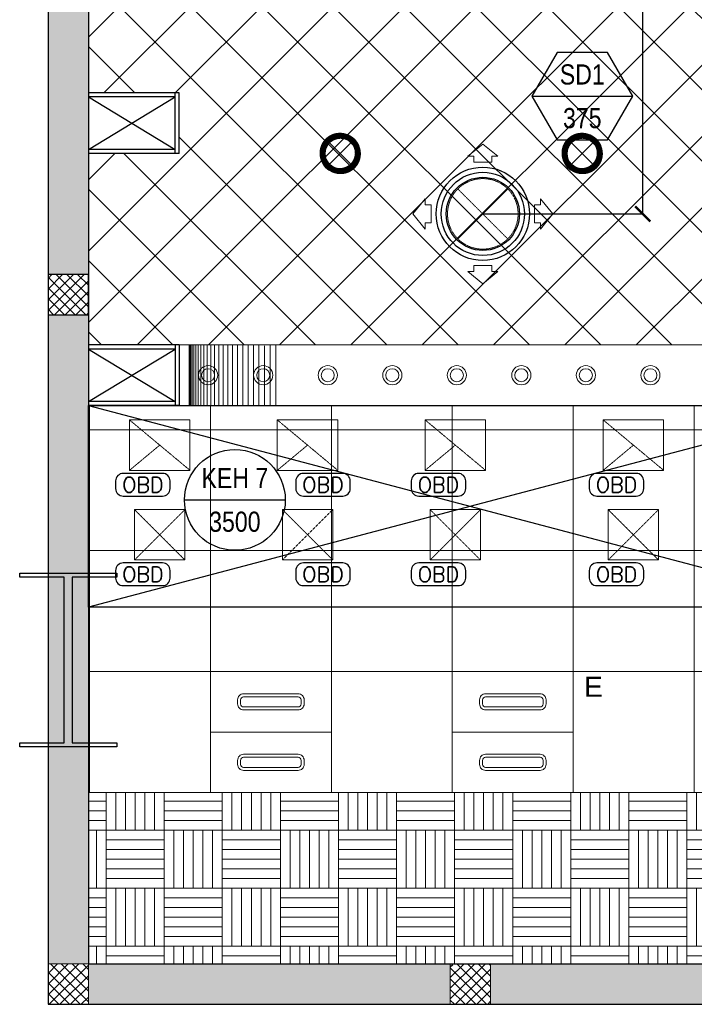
# Model space of a CAD drawing. Header units: millimetres. Extents: x -150 to 72073, y -3152 to 13830.
# Tile 1 of 19: x -140 to 3205, y 0 to 4883. Entities that reach past the tile are written whole.
import ezdxf
from ezdxf.enums import TextEntityAlignment as Align

# ---------------------------------------------------------------- set-up
doc = ezdxf.new("R2010")
doc.units = ezdxf.units.MM
doc.header["$PDMODE"] = 34
doc.linetypes.add('DASHED', pattern=[0.75, 0.5, -0.25])
doc.linetypes.add('HIDDEN', pattern=[0.375, 0.25, -0.125])
for name, color, linetype in [('A-ANNO-DIMS-30', 7, 'Continuous'), ('ACMV-SA-TEXT', 7, 'Continuous'), ('Column', 4, 'Continuous'), ('Legend', 7, 'Continuous')]:
    doc.layers.add(name, color=color, linetype=linetype)
for name, color, linetype, lineweight, true_color in [('A-CEILING-01', 7, 'Continuous', 5, 0xd56ca8), ('A-CEILING-02', 7, 'Continuous', 5, 0xf27172), ('A-CEILING-03', 7, 'Continuous', 5, 0xfecc66), ('ACMV-FA-DUCT', 150, 'Continuous', 20, 0x007fff), ('ACMV-KE-DUCT', 220, 'Continuous', 20, 0xff00bf), ('ACMV-SA-DUCT', 200, 'Continuous', 20, 0xbf00ff), ('ACMV-SA-FLOW-ARROW', 200, 'Continuous', 20, 0xbf00ff), ('M-MEP-ELLG-LIGHT', 5, 'Continuous', 15, 0x0000ff), ('XR-CP-DS$0$A-DOWN LIG', 9, 'Continuous', 0, 0x808080)]:
    doc.layers.add(name, color=color, linetype=linetype, lineweight=lineweight, true_color=true_color)
for name, color, linetype, lineweight in [('A-LIGHT', 1, 'Continuous', 5), ('A-Wall & Column', 2, 'Continuous', 0), ('ND_26_HATCH', 8, 'Continuous', 13)]:
    doc.layers.add(name, color=color, linetype=linetype, lineweight=lineweight)
for name, color, linetype, true_color in [('ACMV-EQP-DX', 30, 'Continuous', 0xff7f00), ('ACMV-GRD', 30, 'Continuous', 0xff7f00), ('Exhaut Hoods', 7, 'Continuous', 0xf26722), ('RCP LAYOUT', 9, 'Continuous', 0x808080)]:
    doc.layers.add(name, color=color, linetype=linetype, true_color=true_color)
doc.styles.add('Arial Narrow', font='ARIALN.TTF')
doc.styles.add('Romans', font='Romans.shx')
doc.styles.get("Standard").update_dxf_attribs({"font": 'arial.ttf'})
doc.dimstyles.new('ISO-25', dxfattribs={"dimtxt": 2.5, "dimasz": 2.5, "dimexe": 1.25, "dimexo": 0.625, "dimtad": 1, "dimtxsty": 'Standard', "dimcen": 2.5, "dimadec": 0, "dimazin": 0, "dimtfac": 1, "dimtmove": 0, "dimatfit": 3, "dimfxl": 1, "dimarcsym": 0})
pattern_1 = [(45, (451552.75, 162145.904), (-26.5165043, 26.5165043), []), (135, (451552.75, 162145.904), (-26.5165043, -26.5165043), [])]

# ---------------------------------------------------------------- blocks, each defined once
blk = doc.blocks.new('A$C81f607aa')
at = {"layer": 'ND_26_HATCH', "lineweight": -3, "true_color": 0x808080, "transparency": 33554687}
h = blk.add_hatch(color=8, dxfattribs=at)
h.dxf.hatch_style = 1
h.paths.add_polyline_path([(-15000, 13280), (-15200, 13280), (-15200, 0), (-11010, 0), (-11010, 650), (-10810, 650), (-10810, 850), (-11210, 850), (-11210, 200), (-15000, 200), (-15000, 8735.8), (-15000, 8835.8), (-15000, 9585.8), (-15000, 9685.8), (-15000, 10435.8), (-15000, 10535.8), (-15000, 11285.8), (-15000, 11385.8), (-15000, 12135.8), (-15000, 12235.8)])
h.paths.add_polyline_path([(-15200, 11087.2), (-15000, 11087.2), (-15000, 11287.2), (-15200, 11287.2)], flags=17)
h.paths.add_polyline_path([(-15200, 8211.4), (-15000, 8211.4), (-15000, 8411.4), (-15200, 8411.4)], flags=17)
h.paths.add_polyline_path([(-15200, 5830), (-15000, 5830), (-15000, 6030), (-15200, 6030)], flags=17)
h.paths.add_polyline_path([(-15200, 3420), (-15000, 3420), (-15000, 3620), (-15200, 3620)], flags=17)
h.paths.add_polyline_path([(-15200, 0), (-15000, 0), (-15000, 200), (-15200, 200)], flags=17)
h.paths.add_polyline_path([(-13205, 0.3), (-13005, 0.3), (-13005, 200.3), (-13205, 200.3)], flags=16)
h.paths.add_polyline_path([(-11210, 0), (-11010, 0), (-11010, 200), (-11210, 200)], flags=17)
h.paths.add_polyline_path([(-11010, 650), (-10810, 650), (-10810, 850), (-11010, 850)], flags=17)
at = {"layer": 'ND_26_HATCH', "lineweight": -3, "true_color": 0x808080}
h = blk.add_hatch(dxfattribs=at)
h.set_pattern_fill('ANSI37', color=8, scale=300)
h.set_pattern_definition(pattern_1)
h.paths.add_polyline_path([(-15000, 3620), (-15200, 3620), (-15200, 3420), (-15000, 3420)])
h = blk.add_hatch(dxfattribs=at)
h.set_pattern_fill('ANSI37', color=8, scale=300)
h.set_pattern_definition(pattern_1)
h.paths.add_polyline_path([(-15000, 200), (-15200, 200), (-15200, 0), (-15000, 0)])
h = blk.add_hatch(dxfattribs=at)
h.set_pattern_fill('ANSI37', color=8, scale=300)
h.set_pattern_definition(pattern_1)
h.paths.add_polyline_path([(-13005, 198), (-13058, 198), (-13205, 198.1), (-13205, 0.3), (-13005, 0.3)])
at = {"color": 8, "true_color": 0x808080}
for p, q in [((-15000, 4240), (-14570, 4500)), ((-15000, 4500), (-14570, 4240)), ((-15000, 3250), (-14570, 2990)), ((-15000, 2990), (-14570, 3250))]:
    blk.add_line(p, q, dxfattribs=at)
at = {"layer": 'A-Wall & Column', "color": 8, "lineweight": -3, "true_color": 0x808080}
for p, q in [((-15200, 13480), (-15200, 0)), ((-15000, 13480), (-15000, 200)), ((-14550, 4520), (-15000, 4520)), ((-14570, 4500), (-15000, 4500)), ((-14570, 4220), (-14570, 4520)), ((-14550, 4220), (-14550, 4520)), ((-14570, 4240), (-15000, 4240)), ((-14550, 4220), (-15000, 4220)), ((-14550, 3270), (-15000, 3270)), ((-14570, 3250), (-15000, 3250)), ((-14570, 3270), (-14570, 2970)), ((-14550, 3270), (-14550, 2970)), ((-14570, 2990), (-15000, 2990)), ((-14550, 2970), (-15000, 2970)), ((-15000, 200), (-11210, 200)), ((-15200, 0), (-11010, 0))]:
    blk.add_line(p, q, dxfattribs=at)
blk.add_lwpolyline([(-15200, 3420), (-15000, 3420), (-15000, 3620), (-15200, 3620)], close=True, dxfattribs=at)
at = {"layer": 'A-Wall & Column', "color": 8, "true_color": 0x808080}
for points in [[(-15200, 0), (-15000, 0), (-15000, 200), (-15200, 200)], [(-13205, 0.3), (-13005, 0.3), (-13005, 200.3), (-13205, 200.3)]]:
    blk.add_lwpolyline(points, close=True, dxfattribs=at)
at = {"layer": 'Column', "color": 8, "lineweight": -3, "true_color": 0x808080}
blk.add_lwpolyline([(-15119.5, 2118.4), (-15340.5, 2118.4), (-15340.5, 2138.4), (-14859.5, 2138.4), (-14859.5, 2118.4), (-15080.5, 2118.4), (-15080.5, 1296.4), (-14859.5, 1296.4), (-14859.5, 1276.4), (-15340.5, 1276.4), (-15340.5, 1296.4), (-15119.5, 1296.4)], close=True, dxfattribs=at)
blk = doc.blocks.new('XR-CP-DS$0$LIGHTSSS')
at = {"layer": 'XR-CP-DS$0$A-DOWN LIG', "color": 253}
for p, q in [((-376593.2, -158911.1), (-376593.2, -159211.1)), ((-376592.2, -158911.1), (-376592.2, -159211.1)), ((-376589.5, -158911.1), (-376589.5, -159211.1)), ((-376584.9, -158911.1), (-376584.9, -159211.1)), ((-376578.5, -158911.1), (-376578.5, -159211.1)), ((-376570.3, -158911.1), (-376570.3, -159211.1)), ((-376560.4, -158911.1), (-376560.4, -159211.1)), ((-376548.8, -158911.1), (-376548.8, -159211.1)), ((-376535.6, -158911.1), (-376535.6, -159211.1)), ((-376520.7, -158911.1), (-376520.7, -159211.1)), ((-376504.3, -158911.1), (-376504.3, -159211.1)), ((-376486.5, -158911.1), (-376486.5, -159211.1)), ((-376467.2, -158911.1), (-376467.2, -159211.1)), ((-376446.7, -158911.1), (-376446.7, -159211.1)), ((-376424.9, -158911.1), (-376424.9, -159211.1)), ((-376402.1, -158911.1), (-376402.1, -159211.1)), ((-376378.2, -158911.1), (-376378.2, -159211.1)), ((-376353.4, -158911.1), (-376353.4, -159211.1)), ((-376327.7, -158911.1), (-376327.7, -159211.1)), ((-376301.4, -158911.1), (-376301.4, -159211.1)), ((-376274.5, -158911.1), (-376274.5, -159211.1)), ((-376247.1, -158911.1), (-376247.1, -159211.1)), ((-376219.3, -158914.5), (-376219.3, -159214.5)), ((-376191.3, -158911.1), (-376191.3, -159211.1)), ((-376163.2, -158911.1), (-376163.2, -159211.1))]:
    blk.add_line(p, q, dxfattribs=at)
blk.add_lwpolyline([(-367488.2, -158911.1), (-371158.2, -158911.1), (-371158.2, -158261.1), (-373348.2, -158261.1), (-373348.2, -158911.1), (-376643.2, -158911.1), (-376643.2, -159211.1), (-373048.2, -159211.1), (-373048.2, -158561.1), (-371458.2, -158561.1), (-371458.2, -159211.1), (-367488.2, -159211.1)], close=True, dxfattribs=at)
blk = doc.blocks.new('*U62')
at = {"lineweight": 0}
h = blk.add_hatch(dxfattribs=at)
h.set_pattern_fill('ANSI31', color=0)
h.set_pattern_definition([(45, (0, 0), (-0.08838835, 0.08838835), [])])
h.paths.add_polyline_path([(-70.7, 70.7), (-53, 53, -0.414214), (53, 53), (70.7, 70.7, 0.414214)])
h.paths.add_polyline_path([(75, 0, -0.198912), (53, -53), (70.7, -70.7, 0.198912), (100, 0, 0.198912), (70.7, 70.7), (53, 53, -0.198912)])
h.paths.add_polyline_path([(-53, -53), (-70.7, -70.7, 0.414214), (70.7, -70.7), (53, -53, -0.414214)])
h.paths.add_polyline_path([(-75, 0, -0.198912), (-53, 53), (-70.7, 70.7, 0.198912), (-100, 0, 0.198912), (-70.7, -70.7), (-53, -53, -0.198912)])
at = {"color": 0}
for p, q in [((-53, 53), (53, -53)), ((-53, -53), (53, 53))]:
    blk.add_line(p, q, dxfattribs=at)
at = {"color": 0, "lineweight": 0}
for radius in [100, 75]:
    blk.add_circle((0, 0), radius, dxfattribs=at)
blk = doc.blocks.new('LIGHT-600X600MM')
at = {"color": 0}
blk.add_line((300, 0), (-300, 0), dxfattribs=at)
blk.add_lwpolyline([(-300, 300), (-300, -300), (300, -300), (300, 300)], close=True, dxfattribs=at)
for points in [[(-165, 160), (-165, 140, 0.414214), (-135, 110), (135, 110, 0.414214), (165, 140), (165, 160, 0.414214), (135, 190), (-135, 190, 0.414214)], [(-150, 160), (-150, 140, 0.414214), (-135, 125), (135, 125, 0.414214), (150, 140), (150, 160, 0.414214), (135, 175), (-135, 175, 0.414214)], [(-165, -160), (-165, -140, -0.414214), (-135, -110), (135, -110, -0.414214), (165, -140), (165, -160, -0.414214), (135, -190), (-135, -190, -0.414214)], [(-150, -160), (-150, -140, -0.414214), (-135, -125), (135, -125, -0.414214), (150, -140), (150, -160, -0.414214), (135, -175), (-135, -175, -0.414214)]]:
    blk.add_lwpolyline(points, format="xyb", close=True, dxfattribs=at)
blk.add_attdef('E', text='', height=100).set_placement((400, 250), align=Align.MIDDLE_CENTER)
blk = doc.blocks.new('A$C98a85b24')
at = {"layer": 'M-MEP-ELLG-LIGHT', "color": 8, "true_color": 0x808080}
for name, p in [('*U62', (-2741, 4220)), ('*U62', (-1541, 4220)), ('LIGHT-600X600MM', (-3085, 1350))]:
    blk.add_blockref(name, p, dxfattribs=at)
ref = blk.add_blockref('LIGHT-600X600MM', (-1885, 1350), dxfattribs=at)
ref.add_attrib('E', 'E', dxfattribs={"layer": '0', "color": 0, "height": 100}).set_placement((-1485, 1575), align=Align.MIDDLE_CENTER)
blk = doc.blocks.new('A$C137d50fb')
at = {"layer": 'M-MEP-ELLG-LIGHT', "color": 8, "lineweight": 13, "true_color": 0x808080}
for centre, radius in [((4045.7, -9710), 47.5), ((4363.4, -9710), 47.5), ((4681.1, -9710), 47.5), ((4998.9, -9710), 47.5), ((5316.6, -9710), 47.5), ((5636.6, -9710), 47.5), ((4045.7, -9710), 32.5), ((4363.4, -9710), 32.5), ((4681.1, -9710), 32.5), ((4998.9, -9710), 32.5), ((5316.6, -9710), 32.5), ((5636.6, -9710), 32.5), ((593.8, -10360), 47.5), ((593.8, -10360), 32.5), ((867.3, -10360), 47.5), ((867.3, -10360), 32.5), ((1187.3, -10360), 47.5), ((1187.3, -10360), 32.5), ((1507.3, -10360), 47.5), ((1507.3, -10360), 32.5), ((1827.3, -10360), 47.5), ((1827.3, -10360), 32.5), ((2147.3, -10360), 47.5), ((2147.3, -10360), 32.5), ((2467.3, -10360), 47.5), ((2467.3, -10360), 32.5), ((2787.3, -10360), 47.5), ((2787.3, -10360), 32.5), ((3107.3, -10360), 47.5), ((3107.3, -10360), 32.5), ((3427.3, -10360), 47.5), ((3427.3, -10360), 32.5), ((3747.3, -10360), 47.5), ((3747.3, -10360), 32.5), ((5935, -10360), 47.5), ((5935, -10360), 32.5), ((6255, -10360), 47.5), ((6255, -10360), 32.5), ((6575, -10360), 47.5), ((6575, -10360), 32.5), ((6895, -10360), 47.5), ((6895, -10360), 32.5), ((7215, -10360), 47.5), ((7215, -10360), 32.5), ((7535, -10360), 47.5), ((7535, -10360), 32.5), ((7855, -10360), 47.5), ((7855, -10360), 32.5), ((8175, -10360), 47.5), ((8175, -10360), 32.5), ((8495, -10360), 47.5), ((8495, -10360), 32.5), ((8815, -10360), 47.5), ((8815, -10360), 32.5), ((9135, -10360), 47.5), ((9135, -10360), 32.5), ((9408.5, -10360), 47.5), ((9408.5, -10360), 32.5)]:
    blk.add_circle(centre, radius, dxfattribs=at)
blk = doc.blocks.new('A$C256bf26b')
at = {"layer": 'A-CEILING-01', "true_color": 0x808080}
h = blk.add_hatch(dxfattribs=at)
h.set_pattern_fill('ANSI37', color=8, scale=2000)
h.set_pattern_definition([(45, (0, 0), (-176.7767, 176.7767), []), (135, (0, 0), (-176.7767, -176.7767), [])])
edge = h.paths.add_edge_path()
edge.add_line((17350, 13380), (12020, 13380))
edge.add_line((12020, 13380), (12020, 13280))
edge.add_line((12020, 13280), (11820, 13280))
edge.add_line((11820, 13280), (11820, 13380))
edge.add_line((11820, 13380), (6090, 13380))
edge.add_line((6090, 13380), (6090, 13280))
edge.add_line((6090, 13280), (5890, 13280))
edge.add_line((5890, 13280), (5890, 13380))
edge.add_line((5890, 13380), (350, 13380))
edge.add_line((350, 13380), (200, 13380))
edge.add_line((200, 13380), (200, 4520))
edge.add_line((200, 4520), (650, 4520))
edge.add_line((650, 4520), (650, 4220))
edge.add_line((650, 4220), (200, 4220))
edge.add_line((200, 4220), (200, 3270))
edge.add_line((200, 3270), (3945, 3270))
edge.add_line((3945, 3270), (3945, 3920))
edge.add_line((3945, 3920), (6135, 3920))
edge.add_line((6135, 3920), (6135, 3270))
edge.add_line((6135, 3270), (9805, 3270))
edge.add_line((9805, 3270), (9805, 3070))
edge.add_line((9805, 3070), (10125.7, 3070))
edge.add_line((10125.7, 3070), (10125.7, 3423))
edge.add_line((10125.7, 3423), (11242.1, 4539.4))
edge.add_line((11242.1, 4539.4), (10770.1, 5011.3))
edge.add_line((10770.1, 5011.3), (11904.4, 6145.6))
edge.add_line((11904.4, 6145.6), (14298.8, 8540))
edge.add_line((14298.8, 8540), (14450, 8540))
edge.add_line((14450, 8540), (14450, 9620))
edge.add_line((14450, 9620), (14450, 12330))
edge.add_arc((15200, 12330), 750, 90, 180, ccw=False)
edge.add_line((15200, 13080), (17350, 13080))
edge.add_line((17350, 13080), (17350, 13380))
h.paths.add_polyline_path([(5890.1, 11294.2), (6090.1, 11294.2), (6090.1, 11094.2), (5890.1, 11094.2)], flags=16)
h.paths.add_polyline_path([(5890.1, 9330), (6090.1, 9330), (6090.1, 9130), (5890.1, 9130)], flags=16)
h.paths.add_polyline_path([(5890, 8418.4), (6090, 8418.4), (6090, 8218.4), (5890, 8218.4)], flags=16)
h.paths.add_polyline_path([(5890, 6030), (6090, 6030), (6090, 5830), (5890, 5830)], flags=16)
h.paths.add_polyline_path([(11820, 8418.4), (12020, 8418.4), (12020, 8218.4), (11820, 8218.4)], flags=16)
h.paths.add_polyline_path([(11820, 9330), (12020, 9330), (12020, 9130), (11820, 9130)], flags=16)
h.paths.add_polyline_path([(11820.1, 11294.2), (12020.1, 11294.2), (12020.1, 11094.2), (11820.1, 11094.2)], flags=16)
at = {"layer": 'A-CEILING-03', "true_color": 0x808080}
h = blk.add_hatch(dxfattribs=at)
h.set_pattern_fill('AR-PARQ1', color=8, scale=24)
h.set_pattern_definition([(90, (0, 0), (-288, 288), [288, -288]), (90, (48, 0), (-288, 288), [288, -288]), (90, (96, 0), (-288, 288), [288, -288]), (90, (144, 0), (-288, 288), [288, -288]), (90, (192, 0), (-288, 288), [288, -288]), (90, (240, 0), (-288, 288), [288, -288]), (90, (288, 0), (-288, 288), [288, -288]), (0, (0, 288), (288, -288), [288, -288]), (0, (0, 336), (288, -288), [288, -288]), (0, (0, 384), (288, -288), [288, -288]), (0, (0, 432), (288, -288), [288, -288]), (0, (0, 480), (288, -288), [288, -288]), (0, (0, 528), (288, -288), [288, -288]), (0, (0, 576), (288, -288), [288, -288])])
h.paths.add_polyline_path([(200, 200), (3990, 200), (3990, 850), (7990, 850), (7990, 200), (9805, 200), (9805, 1050), (200, 1050)])
at = {"layer": 'A-CEILING-01', "color": 8, "true_color": 0x808080}
blk.add_lwpolyline([(11820, 13380), (6090, 13380), (6090, 13280), (5890, 13280), (5890, 13380), (350, 13380), (200, 13380), (200, 4520), (650, 4520), (650, 4220), (200, 4220), (200, 3270), (3945, 3270), (3945, 3920), (6135, 3920), (6135, 3270), (9805, 3270), (9805, 3070), (10125.7, 3070)], dxfattribs=at)
for points in [[(200, 1050), (200, 2970), (4245, 2970), (4245, 3620), (5835, 3620), (5835, 2970), (9805, 2970), (9805, 1050)], [(200, 200), (3990, 200), (3990, 850), (7990, 850), (7990, 200), (9805, 200), (9805, 1050), (200, 1050)]]:
    blk.add_lwpolyline(points, close=True, dxfattribs=at)
at = {"layer": 'A-CEILING-02', "color": 8, "linetype": 'Continuous', "true_color": 0x808080}
for p, q in [((205, 1050), (205, 2970)), ((805, 1050), (805, 2970)), ((1405, 1050), (1405, 2970)), ((2005, 1050), (2005, 2970)), ((2605, 1050), (2605, 2970)), ((3205, 1050), (3205, 2970)), ((200, 2850), (9805, 2850)), ((200, 2250), (9805, 2250)), ((200, 1650), (9805, 1650))]:
    blk.add_line(p, q, dxfattribs=at)
at = {"color": 8, "true_color": 0x808080}
blk.add_blockref('A$C81f607aa', (15200, 0), dxfattribs=at)
at = {"layer": 'A-LIGHT', "color": 8, "true_color": 0x808080}
for name, p in [('A$C98a85b24', (4190, 0)), ('A$C137d50fb', (200, 13480))]:
    blk.add_blockref(name, p, dxfattribs=at)
at = {"layer": 'XR-CP-DS$0$A-DOWN LIG', "color": 8, "lineweight": 0, "true_color": 0x808080}
blk.add_blockref('XR-CP-DS$0$LIGHTSSS', (377293.2, 162181.1), dxfattribs=at)
blk = doc.blocks.new('SA-RCD-350')
at = {"layer": 'ACMV-GRD'}
for radius in [231.5, 206.5, 181.5]:
    blk.add_circle((0, 0), radius, dxfattribs=at)
at = {"layer": 'ACMV-SA-DUCT', "linetype": 'HIDDEN'}
for p, q in [((-123.7, 123.7), (123.7, -123.7)), ((123.7, 123.7), (-123.7, -123.7))]:
    blk.add_line(p, q, dxfattribs=at)
blk.add_circle((0, 0), 175, dxfattribs=at)
at = {"layer": 'ACMV-SA-FLOW-ARROW'}
for points in [[(0, 346.5), (-75, 286.5), (-45, 286.5), (-45, 256.5), (45, 256.5), (45, 286.5), (75, 286.5), (0, 346.5)], [(-346.5, 0), (-286.5, 75), (-286.5, 45), (-256.5, 45), (-256.5, -45), (-286.5, -45), (-286.5, -75), (-346.5, 0)], [(346.5, 0), (286.5, 75), (286.5, 45), (256.5, 45), (256.5, -45), (286.5, -45), (286.5, -75), (346.5, 0)], [(0, -346.5), (-75, -286.5), (-45, -286.5), (-45, -256.5), (45, -256.5), (45, -286.5), (75, -286.5), (0, -346.5)]]:
    blk.add_lwpolyline(points, dxfattribs=at)
blk = doc.blocks.new('AIR Terminal Tag')
at = {"layer": 'Legend'}
blk.add_line((-250, 0), (250, 0), dxfattribs=at)
blk.add_lwpolyline([(-125, 216.5), (-250, 0), (-125, -216.5), (125, -216.5), (250, 0), (125, 216.5)], close=True, dxfattribs=at)
at = {"layer": 'Legend', "style": 'Arial Narrow'}
for tag, p in [('AIR_TERMINAL_TYPE_NUMBER', (0, 108.3)), ('CFM', (0, -108.3))]:
    blk.add_attdef(tag, text='', height=100, dxfattribs=at).set_placement(p, align=Align.MIDDLE_CENTER)
blk = doc.blocks.new('A$C526f7b77')
at = {"layer": 'Exhaut Hoods', "linetype": 'Continuous', "ltscale": 750}
blk.add_lwpolyline([(-3990, 2970), (-200, 2970), (-200, 1970.1), (-3990, 1970.1)], close=True, dxfattribs=at)
at = {"layer": 'Exhaut Hoods'}
for points in [[(-200, 2970), (-3990, 1970.1)], [(-3990, 2970), (-200, 1970.1)]]:
    blk.add_lwpolyline(points, dxfattribs=at)
blk = doc.blocks.new('EQP TAG')
at = {"layer": 'Legend'}
blk.add_line((-250, 0), (250, 0), dxfattribs=at)
blk.add_circle((0, 0), 250, dxfattribs=at)
at = {"layer": 'Legend', "style": 'Arial Narrow'}
for tag, p in [('EQP_TAG', (0, 108.3)), ('CFM', (0, -108.3))]:
    blk.add_attdef(tag, text='', height=100, dxfattribs=at).set_placement(p, align=Align.MIDDLE_CENTER)
blk = doc.blocks.new('A$C32adad15')
blk.add_lwpolyline([(97.5, -56, 0.414214), (135, -18.5), (135, 19, 0.414214), (97.5, 56.5), (-97.5, 56.5, 0.414214), (-135, 19), (-135, -18.5, 0.414214), (-97.5, -56)], format="xyb", close=True)
at = {"layer": 'ACMV-SA-TEXT', "insert": (0, 0), "char_height": 75, "attachment_point": 5}
blk.add_mtext_dynamic_manual_height_columns('{\\Fromans|c0;OBD}', width=1229.953, gutter_width=0.75, heights=[0], dxfattribs=at)
blk = doc.blocks.new('_ARCHTICK')
at = {"color": 0, "linetype": 'ByBlock', "const_width": 0.15}
blk.add_lwpolyline([(-0.5, -0.5), (0.5, 0.5)], dxfattribs=at)
blk = doc.blocks.new('*D89')
at = {"layer": 'A-ANNO-DIMS-30', "color": 0, "lineweight": -2, "transparency": 16777216}
for p, q in [((2156.9, 7125.1), (2950.3, 7125.1)), ((2949.1, 3920.2), (2949.1, 7125.1)), ((2156.9, 3920.2), (2950.3, 3920.2))]:
    blk.add_line(p, q, dxfattribs=at)
at = {"layer": 'Defpoints', "color": 0, "transparency": 16777216}
for p in [(2156.2, 7125.1), (2949.1, 7125.1), (2156.2, 3920.2)]:
    blk.add_point(p, dxfattribs=at)
at = {"layer": 'A-ANNO-DIMS-30', "color": 0, "lineweight": -2, "transparency": 16777216, "xscale": 75, "yscale": 75, "zscale": 75}
for p, rotation in [((2949.1, 7125.1), 90), ((2949.1, 3920.2), 270)]:
    blk.add_blockref('_ARCHTICK', p, dxfattribs=dict(at, rotation=rotation))
at = {"layer": 'A-ANNO-DIMS-30', "color": 0, "transparency": 16777216, "insert": (2874.1, 5522.7), "char_height": 100, "attachment_point": 5, "rotation": 90, "style": 'Romans'}
blk.add_mtext('3205', dxfattribs=at)

msp = doc.modelspace()

# ---------------------------------------------------------------- linework, layer by layer
at = {"layer": 'ACMV-FA-DUCT'}
for points in [[(429, 2453.6), (679, 2453.6), (679, 2203.6), (429, 2203.6)], [(1162, 2453.6), (1412, 2453.6), (1412, 2203.6), (1162, 2203.6)], [(1895, 2453.6), (2145, 2453.6), (2145, 2203.6), (1895, 2203.6)], [(2778, 2453.6), (3028, 2453.6), (3028, 2203.6), (2778, 2203.6)]]:
    msp.add_lwpolyline(points, close=True, dxfattribs=at)
at = {"layer": 'ACMV-FA-DUCT', "linetype": 'DASHED'}
for points in [[(679, 2453.6), (429, 2203.6)], [(429, 2453.6), (679, 2203.6)], [(1412, 2453.6), (1162, 2203.6)], [(1162, 2453.6), (1412, 2203.6)], [(2145, 2453.6), (1895, 2203.6)], [(1895, 2453.6), (2145, 2203.6)], [(3028, 2453.6), (2778, 2203.6)], [(2778, 2453.6), (3028, 2203.6)]]:
    msp.add_lwpolyline(points, dxfattribs=at)
at = {"layer": 'ACMV-KE-DUCT'}
for points in [[(704, 2648.3), (404, 2648.3), (404, 2898.3), (704, 2898.3)], [(1437, 2648.3), (1137, 2648.3), (1137, 2898.3), (1437, 2898.3)], [(2170, 2648.3), (1870, 2648.3), (1870, 2898.3), (2170, 2898.3)], [(3053, 2648.3), (2753, 2648.3), (2753, 2898.3), (3053, 2898.3)]]:
    msp.add_lwpolyline(points, close=True, dxfattribs=at)
at = {"layer": 'ACMV-KE-DUCT', "linetype": 'DASHED'}
for points in [[(704, 2648.3), (404, 2898.3)], [(1437, 2648.3), (1137, 2898.3)], [(2170, 2648.3), (1870, 2898.3)], [(3053, 2648.3), (2753, 2898.3)], [(554, 2773.3), (404, 2648.3)], [(1287, 2773.3), (1137, 2648.3)], [(2020, 2773.3), (1870, 2648.3)], [(2903, 2773.3), (2753, 2648.3)]]:
    msp.add_lwpolyline(points, dxfattribs=at)

# ---------------------------------------------------------------- block references
for p in [(470.3, 2576.5), (1363.8, 2576.5), (1936.3, 2576.5), (2819.3, 2576.5), (470.3, 2132.5), (1363.8, 2132.5), (1936.3, 2132.5), (2819.3, 2132.5)]:
    msp.add_blockref('A$C32adad15', p)
at = {"layer": 'ACMV-EQP-DX'}
msp.add_blockref('EQP TAG', (926.5, 2501.8), dxfattribs=at).add_auto_attribs({'EQP_TAG': 'KEH 7', 'CFM': '3500'})
at = {"layer": 'ACMV-GRD'}
msp.add_blockref('SA-RCD-350', (2156.2, 3920.2), dxfattribs=at)
at = {"layer": 'Exhaut Hoods'}
msp.add_blockref('A$C526f7b77', (4190, 0), dxfattribs=at)
at = {"layer": 'Legend'}
msp.add_blockref('AIR Terminal Tag', (2649.5, 4503.5), dxfattribs=at).add_auto_attribs({'CFM': '375', 'AIR_TERMINAL_TYPE_NUMBER': 'SD1'})
at = {"layer": 'RCP LAYOUT'}
msp.add_blockref('A$C256bf26b', (0, 0), dxfattribs=at)

# ---------------------------------------------------------------- dimensions: what is measured, and where the dimension line sits
at = {"layer": 'A-ANNO-DIMS-30'}
dim = msp.add_linear_dim(base=(2949.1, 7125.1), p1=(2156.2, 3920.2), p2=(2156.2, 7125.1), angle=90, dimstyle='ISO-25', override={"dimtxt": 100, "dimasz": 75, "dimgap": 25, "dimdec": 0, "dimtxsty": 'Romans', "dimblk1": 'ARCHTICK', "dimblk2": 'ARCHTICK', "dimsah": 1}, dxfattribs=at)
dim.commit()
dim.dimension.update_dxf_attribs({"geometry": '*D89', "text_midpoint": (2874.1, 5522.7)})

doc.saveas('drawing.dxf')
